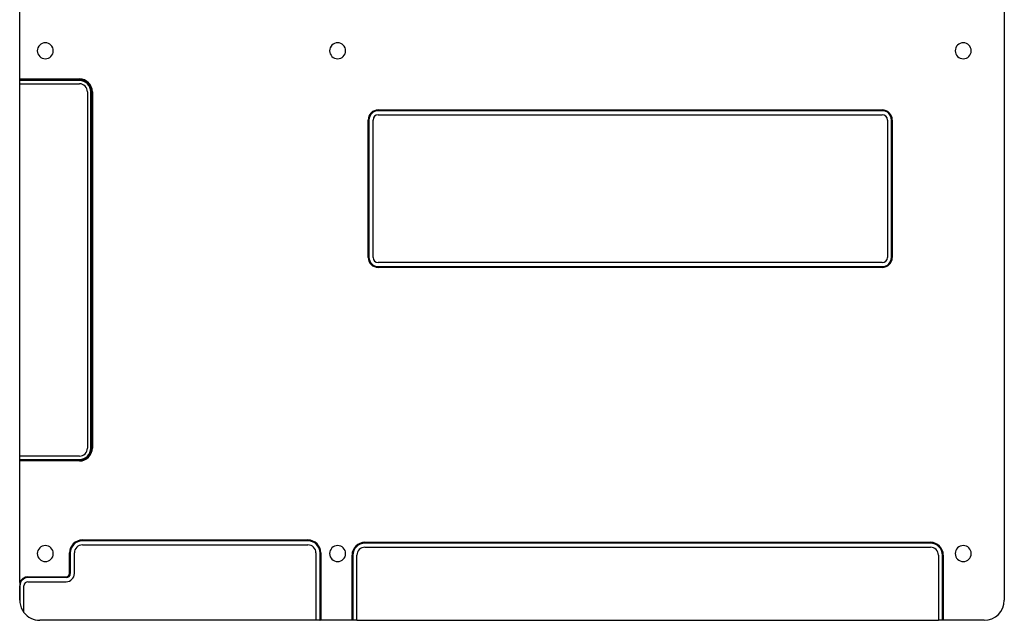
# Model space of a CAD drawing. Header units: millimetres. Extents: x 134 to 720, y 113 to 447.
# Tile 2 of 6: x 471 to 715, y 142 to 291. Entities that reach past the tile are written whole.
import ezdxf

# ---------------------------------------------------------------- set-up
doc = ezdxf.new("R2010")
doc.units = ezdxf.units.MM

msp = doc.modelspace()

# ---------------------------------------------------------------- linework, layer by layer
at = {"color": 7, "linetype": 'Continuous', "lineweight": 25}
for p, q in [((714.939, 441.938), (714.939, 147.138)), ((471.099, 276.138), (471.099, 293.854)), ((471.099, 276.138), (485.889, 276.138)), ((471.099, 275.938), (471.099, 276.138)), ((485.889, 275.938), (471.099, 275.938)), ((471.099, 275.738), (471.099, 275.938)), ((485.889, 275.738), (471.099, 275.738)), ((471.099, 274.938), (471.099, 275.738)), ((485.889, 276.138), (485.889, 275.938)), ((485.889, 275.938), (485.889, 275.738)), ((471.099, 274.938), (485.889, 274.938)), ((471.099, 182.775), (471.099, 274.938)), ((487.889, 272.938), (487.889, 184.775)), ((488.689, 184.775), (488.689, 272.938)), ((488.889, 272.938), (488.689, 272.938)), ((488.889, 184.775), (488.889, 272.938)), ((489.089, 272.938), (488.889, 272.938)), ((489.089, 272.938), (489.089, 184.775)), ((559.903, 268.479), (684.697, 268.479)), ((559.903, 268.479), (559.903, 268.279)), ((684.697, 268.279), (559.903, 268.279)), ((684.697, 268.479), (684.697, 268.279)), ((557.403, 231.979), (557.403, 265.979)), ((557.403, 265.979), (557.603, 265.979)), ((557.603, 265.979), (557.603, 231.979)), ((558.603, 231.979), (558.603, 265.979)), ((559.903, 267.279), (684.697, 267.279)), ((685.997, 265.979), (685.997, 231.979)), ((686.997, 231.979), (686.997, 265.979)), ((686.997, 265.979), (687.197, 265.979)), ((687.197, 265.979), (687.197, 231.979)), ((557.403, 231.979), (557.603, 231.979)), ((686.997, 231.979), (687.197, 231.979)), ((684.697, 230.679), (559.903, 230.679)), ((559.903, 229.679), (684.697, 229.679)), ((559.903, 229.679), (559.903, 229.479)), ((684.697, 229.479), (559.903, 229.479)), ((684.697, 229.679), (684.697, 229.479)), ((488.889, 184.775), (488.689, 184.775)), ((489.089, 184.775), (488.889, 184.775)), ((485.889, 182.775), (471.099, 182.775)), ((471.099, 181.975), (471.099, 182.775)), ((471.099, 181.975), (485.889, 181.975)), ((471.099, 181.775), (471.099, 181.975)), ((471.099, 181.775), (485.889, 181.775)), ((471.099, 181.575), (471.099, 181.775)), ((485.889, 181.575), (471.099, 181.575)), ((471.099, 151.522), (471.099, 181.575)), ((485.889, 181.775), (485.889, 181.975)), ((485.889, 181.575), (485.889, 181.775)), ((486.638, 162.017), (542.473, 162.017)), ((486.638, 162.017), (486.638, 161.817)), ((542.473, 161.817), (486.638, 161.817)), ((542.473, 162.017), (542.473, 161.817)), ((556.607, 161.438), (696.638, 161.438)), ((556.607, 161.438), (556.607, 161.238)), ((696.638, 161.238), (556.607, 161.238)), ((696.638, 161.438), (696.638, 161.238)), ((483.438, 153.696), (483.438, 158.817)), ((483.438, 158.817), (483.638, 158.817)), ((483.638, 158.817), (483.638, 153.696)), ((484.638, 153.696), (484.638, 158.817)), ((486.638, 160.817), (542.473, 160.817)), ((544.473, 158.817), (544.473, 142.278)), ((545.473, 142.278), (545.473, 158.817)), ((545.673, 158.817), (545.473, 158.817)), ((545.673, 158.817), (545.673, 142.278)), ((556.607, 160.238), (696.638, 160.238)), ((553.407, 142.138), (553.407, 158.238)), ((553.407, 158.238), (553.607, 158.238)), ((553.607, 158.238), (553.607, 142.138)), ((554.607, 142.138), (554.607, 158.238)), ((698.638, 158.238), (698.638, 142.138)), ((699.838, 158.238), (699.638, 158.238)), ((699.638, 142.138), (699.638, 158.238)), ((699.838, 158.238), (699.838, 142.138)), ((483.438, 153.696), (483.638, 153.696)), ((473.138, 152.896), (473.138, 152.696)), ((473.138, 152.896), (482.638, 152.896)), ((482.638, 152.696), (473.138, 152.696)), ((473.138, 151.696), (482.638, 151.696)), ((482.638, 152.896), (482.638, 152.696)), ((471.099, 150.696), (471.138, 150.696)), ((471.099, 147.138), (471.099, 150.696)), ((471.138, 150.696), (471.138, 146.516)), ((472.138, 144.087), (472.138, 150.696)), ((544.463, 142.138), (476.099, 142.138)), ((545.468, 142.138), (544.463, 142.138)), ((545.673, 142.278), (545.473, 142.278)), ((553.407, 142.138), (545.668, 142.138)), ((553.607, 142.138), (553.407, 142.138)), ((554.607, 142.138), (553.607, 142.138)), ((554.607, 142.138), (698.638, 142.138)), ((699.638, 142.138), (698.638, 142.138)), ((699.838, 142.138), (699.638, 142.138)), ((709.939, 142.138), (699.838, 142.138))]:
    msp.add_line(p, q, dxfattribs=at)
for centre, radius, start, end in [((477.449, 283.108), 1.981, 0, 180), ((477.449, 283.108), 1.981, 180, 0), ((549.839, 283.108), 1.981, 0, 180), ((549.839, 283.108), 1.981, 180, 0), ((704.779, 283.108), 1.981, 0, 180), ((704.779, 283.108), 1.981, 180, 0), ((485.889, 272.938), 3.2, 0, 90), ((485.889, 272.938), 3, 0, 90), ((485.889, 272.938), 2.8, 0, 90), ((485.889, 272.938), 2, 0, 90), ((559.903, 265.979), 2.5, 90, 180), ((559.903, 265.979), 2.3, 90, 180), ((684.697, 265.979), 2.5, 360, 90), ((684.697, 265.979), 2.3, 360, 90), ((559.903, 265.979), 1.3, 90, 180), ((684.697, 265.979), 1.3, 360, 90), ((559.903, 231.979), 2.5, 180, 270), ((559.903, 231.979), 2.3, 180, 270), ((559.903, 231.979), 1.3, 180, 270), ((684.697, 231.979), 2.5, 270, 360), ((684.697, 231.979), 2.3, 270, 360), ((684.697, 231.979), 1.3, 270, 360), ((485.889, 184.775), 3.2, 270, 0), ((485.889, 184.775), 3, 270, 0), ((485.889, 184.775), 2.8, 270, 0), ((485.889, 184.775), 2, 270, 0), ((486.638, 158.817), 3.2, 90, 180), ((486.638, 158.817), 3, 90, 180), ((542.473, 158.817), 3.2, 0, 90), ((542.473, 158.817), 3, 0, 90), ((556.607, 158.238), 3.2, 90, 180), ((556.607, 158.238), 3, 90, 180), ((696.638, 158.238), 3.2, 0, 90), ((696.638, 158.238), 3, 0, 90), ((477.449, 158.648), 1.981, 0, 180), ((477.449, 158.648), 1.981, 180, 0), ((486.638, 158.817), 2, 90, 180), ((542.473, 158.817), 2, 0, 90), ((549.839, 158.648), 1.981, 0, 180), ((549.839, 158.648), 1.981, 180, 0), ((556.607, 158.238), 2, 90, 180), ((696.638, 158.238), 2, 0, 90), ((704.779, 158.648), 1.981, 0, 180), ((704.779, 158.648), 1.981, 180, 0), ((482.638, 153.696), 0.8, 270, 0), ((482.638, 153.696), 1, 270, 0), ((482.638, 153.696), 2, 270, 0), ((473.138, 150.696), 2.2, 90, 157.93531), ((473.138, 150.696), 2, 90, 180), ((473.138, 150.696), 1, 90, 180), ((476.099, 147.138), 5, 187.14919, 217.60603), ((709.939, 147.138), 5, 270, 0), ((476.099, 147.138), 5, 217.60603, 270), ((543.473, 142.278), 1, 351.94058, 0), ((543.473, 142.278), 2, 355.98027, 0), ((543.473, 142.278), 2.2, 356.34622, 0)]:
    msp.add_arc(centre, radius, start, end, dxfattribs=at)
msp.add_open_spline([(471.099, 151.522), (471.099, 151.244), (471.099, 150.973), (471.099, 150.696)], degree=3, dxfattribs=at)
for points, knots in [([(471.099, 147.138), (471.099, 147.029), (471.103, 146.92), (471.114, 146.758), (471.118, 146.704), (471.126, 146.625), (471.128, 146.599), (471.133, 146.561), (471.134, 146.549), (471.137, 146.527), (471.138, 146.516), (471.138, 146.516)], [0, 0, 0, 0, 0.5, 0.5, 0.75, 0.75, 0.875, 0.875, 0.9375, 0.9375, 1, 1, 1, 1]), ([(545.668, 142.138), (545.616, 142.138), (545.564, 142.138), (545.49, 142.138), (545.468, 142.138), (545.468, 142.138)], [0, 0, 0, 0, 0.5, 0.5, 1, 1, 1, 1])]:
    msp.add_open_spline(points, degree=3, knots=knots, dxfattribs=at)

doc.saveas('drawing.dxf')
